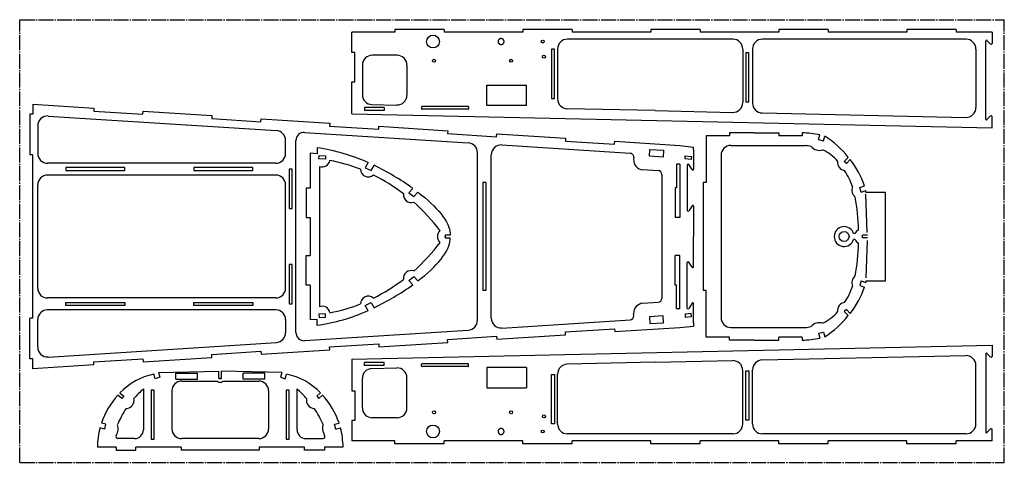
# Model space of a CAD drawing. Extents: x 3 to 1003, y 41 to 491.
import ezdxf

# ---------------------------------------------------------------- set-up
doc = ezdxf.new("R2010")
doc.units = 0
doc.header["$PDSIZE"] = -1
doc.linetypes.add('SLD-ОСЕВАЯ', pattern=[19.05, 15.24, -1.27, 1.27, -1.27])
doc.linetypes.add('SLD-СПЛОШНАЯ', pattern=[0])
doc.layers.get('0').update_dxf_attribs({"linetype": 'CONTINUOUS'})

msp = doc.modelspace()

# ---------------------------------------------------------------- linework, layer by layer
at = {"color": 7, "linetype": 'SLD-ОСЕВАЯ'}
for p, q in [((3, 40.8), (3, 490.8)), ((3, 490.8), (1003, 490.8)), ((1003, 40.8), (1003, 490.8)), ((3, 40.8), (1003, 40.8))]:
    msp.add_line(p, q, dxfattribs=at)
at = {"color": 7, "linetype": 'SLD-СПЛОШНАЯ'}
for p, q in [((384, 481), (384, 478)), ((434, 481), (384, 481)), ((434, 481), (434, 478)), ((514, 481), (514, 478)), ((564, 481), (514, 481)), ((564, 481), (564, 478)), ((644, 481), (644, 478)), ((694, 481), (644, 481)), ((694, 481), (694, 478)), ((774, 481), (774, 478)), ((824, 481), (774, 481)), ((824, 481), (824, 478)), ((954, 481), (904, 481)), ((904, 481), (904, 478)), ((954, 481), (954, 478)), ((340.4, 457.5), (340.4, 478)), ((384, 478), (340.4, 478)), ((514, 478), (434, 478)), ((648.6, 471), (559.3, 471)), ((644, 478), (564, 478)), ((727.3, 471), (648.6, 471)), ((774, 478), (694, 478)), ((964.1, 471), (757.3, 471)), ((904, 478), (824, 478)), ((990.5, 478), (954, 478)), ((990.5, 478), (990.5, 466.6)), ((543, 460.8), (543, 410.8)), ((546, 460.8), (543, 460.8)), ((546, 410.8), (546, 460.8)), ((549.3, 461), (549.3, 410.3)), ((737.3, 461), (737.3, 406.6)), ((747.3, 461), (747.3, 406)), ((974.1, 461), (974.1, 401.5)), ((984.1, 389.8), (984.1, 469.1)), ((985.4, 469.7), (989.1, 466)), ((343.4, 457.5), (340.4, 457.5)), ((343.4, 427.5), (343.4, 457.5)), ((386.3, 454.7), (361, 454.7)), ((740.5, 457.2), (740.5, 407.2)), ((743.5, 457.2), (740.5, 457.2)), ((743.5, 407.2), (743.5, 457.2)), ((351, 444.7), (351, 414.6)), ((396.3, 444.7), (396.3, 414.1)), ((340.4, 395.1), (340.4, 427.5)), ((340.4, 427.5), (343.4, 427.5)), ((477.4, 424.1), (517.7, 424.1)), ((477.4, 403.7), (477.4, 424.1)), ((517.7, 403.7), (517.7, 424.1)), ((543, 410.8), (546, 410.8)), ((16.4, 405), (16.4, 394.8)), ((16.4, 405), (78.4, 401)), ((78.4, 401), (78.2, 398)), ((373.1, 401.5), (353.1, 401.5)), ((353.1, 401.5), (353.1, 398.5)), ((360.7, 404.6), (386.1, 404.1)), ((373.1, 401.5), (373.1, 398.5)), ((411.2, 402.2), (411.2, 400.2)), ((458.4, 402.7), (411.7, 402.7)), ((458.9, 402.2), (458.9, 400.2)), ((517.7, 403.7), (477.4, 403.7)), ((648.4, 398.4), (559.1, 400.3)), ((740.5, 407.2), (743.5, 407.2)), ((13.3, 394.8), (13.3, 353.5)), ((16.4, 394.8), (13.3, 394.8)), ((32, 392.9), (263.7, 378.1)), ((78.2, 398), (128.1, 394.8)), ((128.1, 394.8), (128.3, 397.8)), ((128.3, 397.8), (198.2, 393.3)), ((198.2, 393.3), (198, 390.3)), ((198, 390.3), (247.9, 387.1)), ((247.9, 387.1), (248.1, 390.1)), ((248.1, 390.1), (317.9, 385.7)), ((340.4, 395.1), (990.5, 380.9)), ((373.1, 398.5), (353.1, 398.5)), ((458.4, 399.7), (411.7, 399.7)), ((648.4, 398.4), (727.1, 396.6)), ((757.1, 396), (963.8, 391.5)), ((985.4, 389.3), (989.1, 393)), ((990.5, 380.9), (990.5, 392.4)), ((21.3, 383), (21.3, 354.9)), ((317.9, 385.7), (317.7, 382.7)), ((317.7, 382.7), (367.6, 379.5)), ((367.6, 379.5), (367.8, 382.5)), ((367.8, 382.5), (437.7, 378)), ((292.2, 376.3), (458.6, 365.6)), ((437.7, 378), (437.5, 375)), ((437.5, 375), (487.4, 371.8)), ((487.4, 371.8), (487.6, 374.8)), ((487.6, 374.8), (557.4, 370.3)), ((557.4, 370.3), (557.2, 367.4)), ((724, 372.7), (700.3, 372.7)), ((700.3, 372.7), (700.3, 325.3)), ((749, 375.7), (724, 375.7)), ((724, 375.7), (724, 372.7)), ((749, 375.7), (774, 375.7)), ((774, 375.7), (774, 372.7)), ((797.6, 372.7), (774, 372.7)), ((814.4, 368.9), (815.7, 373.7)), ((819.3, 367.6), (820.6, 372.4)), ((273.1, 354.9), (273.1, 368.1)), ((283.5, 172.7), (283.5, 368.1)), ((305.2, 360.7), (305.2, 354.6)), ((492.6, 363.5), (622.9, 355.1)), ((557.2, 367.4), (607.1, 364.2)), ((607.1, 364.2), (607.3, 367.2)), ((607.3, 367.2), (673.3, 362.9)), ((673.3, 362.9), (687.4, 361.4)), ((687.4, 358.4), (687.4, 361.4)), ((725.3, 363), (800.6, 363)), ((814.4, 368.9), (819.3, 367.6)), ((16.4, 353.5), (13.3, 353.5)), ((16.4, 187.4), (16.4, 353.5)), ((298, 355.1), (298, 319.7)), ((305.2, 354.6), (298, 355.1)), ((306.9, 349.4), (307.1, 352.6)), ((307.1, 352.6), (313.7, 352.3)), ((313.7, 352.3), (313.5, 349)), ((467.9, 185.2), (467.9, 355.7)), ((481.9, 187.4), (481.9, 353.5)), ((626.6, 350.9), (626.5, 349)), ((642.6, 352), (643, 358.9)), ((656.6, 351.1), (642.6, 352)), ((643, 358.9), (657, 358.1)), ((657, 358.1), (656.6, 351.1)), ((678.7, 349.3), (679, 352.3)), ((679, 352.3), (685.4, 351.7)), ((685.4, 351.7), (685.1, 348.7)), ((687.4, 358.4), (687.4, 338.8)), ((715.3, 353), (715.3, 187.9)), ((840.5, 346.5), (844.4, 350.8)), ((263.1, 344.9), (31.3, 344.9)), ((109.8, 340.4), (49.8, 340.4)), ((49.8, 340.4), (49.8, 337.4)), ((109.8, 337.4), (109.8, 340.4)), ((239.8, 340.4), (179.8, 340.4)), ((179.8, 340.4), (179.8, 337.4)), ((239.8, 337.4), (239.8, 340.4)), ((313.5, 349), (306.9, 349.4)), ((307.4, 341.7), (307.4, 199)), ((356.8, 345.7), (353.9, 340.3)), ((353.9, 340.3), (360.1, 337.4)), ((360.1, 337.4), (363, 342.7)), ((670.2, 344.1), (670.2, 319.8)), ((673.3, 344.1), (670.2, 344.1)), ((673.3, 344.1), (673.3, 289.8)), ((685.1, 348.7), (678.7, 349.3)), ((681, 343.1), (681, 296.9)), ((686, 338.4), (682.5, 343.6)), ((842.6, 344.6), (840.5, 346.5)), ((846.6, 348.8), (842.6, 344.6)), ((263.1, 332.9), (31.3, 332.9)), ((49.8, 337.4), (109.8, 337.4)), ((179.8, 337.4), (239.8, 337.4)), ((276.6, 339), (276.6, 299)), ((279.6, 339), (276.6, 339)), ((279.6, 299), (279.6, 339)), ((635.8, 338.4), (651.4, 337.4)), ((655.2, 333.4), (655.2, 207.5)), ((21.3, 217.9), (21.3, 322.9)), ((273.1, 217.9), (273.1, 322.9)), ((476.4, 325.3), (473.4, 325.3)), ((473.4, 325.3), (473.4, 215.5)), ((476.4, 325.3), (476.4, 215.5)), ((700.3, 325.3), (697.3, 325.3)), ((697.3, 325.3), (697.3, 215.5)), ((856.1, 320.4), (860.9, 321.9)), ((857.5, 315.6), (856.1, 320.4)), ((298, 319.7), (294, 319.7)), ((294, 319.7), (294, 289.7)), ((402.2, 319.3), (398.1, 314.9)), ((398.1, 314.9), (403.2, 311)), ((403.2, 311), (407.4, 315.5)), ((668.7, 319.8), (668.7, 289.8)), ((670.2, 319.8), (668.7, 319.8)), ((857.5, 315.6), (862.3, 317.1)), ((862.4, 315.6), (862.3, 317.1)), ((862.4, 315.6), (882.3, 315.6)), ((863.8, 274.6), (862.4, 313.5)), ((882.3, 225.2), (882.3, 315.6)), ((686, 301.7), (682.5, 296.5)), ((687.4, 301.3), (687.4, 270.4)), ((276.6, 299), (279.6, 299)), ((294, 289.7), (298, 289.7)), ((298, 289.7), (298, 251)), ((673.3, 289.8), (668.7, 289.8)), ((440.2, 271.9), (435.2, 271.9)), ((435.2, 271.9), (435.2, 268.8)), ((687.4, 239.6), (687.4, 270.4)), ((851.6, 273.6), (849.9, 273.3)), ((858.9, 268.9), (858.9, 271.9)), ((863.9, 271.9), (858.9, 271.9)), ((440.2, 268.8), (435.2, 268.8)), ((851.6, 267.3), (849.9, 267.5)), ((863.9, 268.9), (858.9, 268.9)), ((863.8, 266.4), (862.5, 228.3)), ((294, 251), (298, 251)), ((294, 221), (294, 251)), ((668.7, 221.1), (668.7, 251.1)), ((673.3, 251.1), (668.7, 251.1)), ((673.3, 196.8), (673.3, 251.1)), ((276.6, 241.8), (276.6, 201.8)), ((279.6, 241.8), (276.6, 241.8)), ((279.6, 201.8), (279.6, 241.8)), ((681, 197.7), (681, 243.9)), ((686, 239.2), (682.5, 244.4)), ((298, 221), (294, 221)), ((298, 221), (298, 185.6)), ((398.1, 225.8), (403.2, 229.7)), ((402.2, 221.4), (398.1, 225.8)), ((403.2, 229.7), (407.4, 225.2)), ((670.2, 221.1), (668.7, 221.1)), ((670.2, 196.8), (670.2, 221.1)), ((857.5, 225.3), (856.1, 220.5)), ((856.1, 220.5), (860.9, 219)), ((857.5, 225.3), (862.3, 223.8)), ((862.4, 225.2), (862.3, 223.8)), ((862.4, 225.2), (882.3, 225.2)), ((476.4, 215.5), (473.4, 215.5)), ((700.3, 215.5), (697.3, 215.5)), ((700.3, 168.1), (700.3, 215.5)), ((263.1, 207.9), (31.3, 207.9)), ((49.8, 200.4), (49.8, 203.4)), ((49.8, 203.4), (109.8, 203.4)), ((109.8, 200.4), (49.8, 200.4)), ((109.8, 203.4), (109.8, 200.4)), ((179.8, 203.4), (239.8, 203.4)), ((179.8, 200.4), (179.8, 203.4)), ((239.8, 200.4), (179.8, 200.4)), ((239.8, 203.4), (239.8, 200.4)), ((276.6, 201.8), (279.6, 201.8)), ((353.9, 200.4), (360.1, 203.3)), ((356.8, 195), (353.9, 200.4)), ((360.1, 203.3), (363, 198)), ((635.8, 202.5), (651.4, 203.5)), ((686, 202.5), (682.5, 197.3)), ((687.4, 182.5), (687.4, 202.1)), ((263.1, 195.9), (31.3, 195.9)), ((313.5, 191.7), (306.9, 191.3)), ((306.9, 191.3), (307.1, 188.1)), ((313.7, 188.4), (313.5, 191.7)), ((626.6, 190), (626.5, 191.9)), ((673.3, 196.8), (670.2, 196.8)), ((685.1, 192.2), (678.7, 191.5)), ((678.7, 191.5), (679, 188.5)), ((685.4, 189.2), (685.1, 192.2)), ((842.6, 196.3), (840.5, 194.3)), ((840.5, 194.3), (844.4, 190.1)), ((846.6, 192.1), (842.6, 196.3)), ((16.4, 187.4), (13.3, 187.4)), ((13.3, 146), (13.3, 187.4)), ((21.3, 157.9), (21.3, 185.9)), ((273.1, 185.9), (273.1, 172.7)), ((305.2, 186.1), (298, 185.6)), ((305.2, 180), (305.2, 186.1)), ((307.1, 188.1), (313.7, 188.4)), ((492.6, 177.4), (622.9, 185.7)), ((656.6, 189.8), (642.6, 188.9)), ((642.6, 188.9), (643, 181.9)), ((643, 181.9), (657, 182.8)), ((657, 182.8), (656.6, 189.8)), ((679, 188.5), (685.4, 189.2)), ((687.4, 182.5), (687.4, 179.4)), ((292.2, 164.6), (458.6, 175.2)), ((487.6, 166), (557.4, 170.5)), ((557.2, 173.5), (607.1, 176.7)), ((557.4, 170.5), (557.2, 173.5)), ((607.1, 176.7), (607.3, 173.7)), ((607.3, 173.7), (673.3, 177.9)), ((673.3, 177.9), (687.4, 179.4)), ((725.3, 177.9), (800.6, 177.9)), ((814.4, 172), (819.3, 173.3)), ((814.4, 172), (815.7, 167.2)), ((819.3, 173.3), (820.6, 168.5)), ((32, 147.9), (263.7, 162.7)), ((317.7, 158.2), (367.6, 161.4)), ((367.6, 161.4), (367.8, 158.4)), ((367.8, 158.4), (437.7, 162.8)), ((437.5, 165.8), (487.4, 169)), ((437.7, 162.8), (437.5, 165.8)), ((487.4, 169), (487.6, 166)), ((724, 168.1), (700.3, 168.1)), ((724, 165.1), (724, 168.1)), ((749, 165.1), (724, 165.1)), ((749, 165.1), (774, 165.1)), ((774, 165.1), (774, 168.1)), ((797.6, 168.1), (774, 168.1)), ((198, 150.5), (247.9, 153.7)), ((198.2, 147.5), (198, 150.5)), ((247.9, 153.7), (248.1, 150.7)), ((248.1, 150.7), (317.9, 155.2)), ((317.9, 155.2), (317.7, 158.2)), ((340.4, 145.8), (990.5, 159.9)), ((984.1, 151), (984.1, 71.7)), ((985.4, 151.6), (989.1, 147.9)), ((990.5, 159.9), (990.5, 148.5)), ((16.4, 146), (13.3, 146)), ((16.4, 135.9), (16.4, 146)), ((78.2, 142.9), (128.1, 146)), ((78.4, 139.9), (78.2, 142.9)), ((128.1, 146), (128.3, 143.1)), ((128.3, 143.1), (198.2, 147.5)), ((340.4, 145.8), (340.4, 113.4)), ((353.1, 139.3), (353.1, 142.3)), ((373.1, 142.3), (353.1, 142.3)), ((373.1, 139.3), (373.1, 142.3)), ((411.2, 138.6), (411.2, 140.6)), ((458.4, 141.1), (411.7, 141.1)), ((458.9, 138.6), (458.9, 140.6)), ((648.4, 142.5), (559.1, 140.6)), ((648.4, 142.5), (727.1, 144.2)), ((757.1, 144.9), (963.8, 149.4)), ((78.4, 139.9), (16.4, 135.9)), ((140.6, 125.8), (139.2, 130.6)), ((144, 132.1), (205.1, 133.6)), ((144, 132.1), (145.4, 127.3)), ((161.5, 131.4), (183.5, 131.4)), ((161.5, 125.4), (161.5, 131.4)), ((183.5, 125.4), (183.5, 131.4)), ((205.1, 126.1), (205.1, 133.6)), ((269.3, 132.1), (208.1, 133.6)), ((208.1, 126.1), (208.1, 133.6)), ((251.8, 131.4), (229.8, 131.4)), ((229.8, 125.4), (229.8, 131.4)), ((251.8, 125.4), (251.8, 131.4)), ((269.3, 132.1), (267.9, 127.3)), ((272.6, 125.8), (274.1, 130.6)), ((373.1, 139.3), (353.1, 139.3)), ((360.7, 136.2), (386.1, 136.8)), ((458.4, 138.1), (411.7, 138.1)), ((517.7, 137.2), (477.4, 137.2)), ((477.4, 137.2), (477.4, 116.7)), ((517.7, 137.2), (517.7, 116.7)), ((543, 130), (546, 130)), ((543, 80), (543, 130)), ((546, 130), (546, 80)), ((549.3, 79.8), (549.3, 130.6)), ((737.3, 79.8), (737.3, 134.2)), ((740.5, 133.7), (743.5, 133.7)), ((740.5, 83.7), (740.5, 133.7)), ((743.5, 133.7), (743.5, 83.7)), ((747.3, 79.8), (747.3, 134.9)), ((974.1, 79.8), (974.1, 139.4)), ((145.4, 127.3), (140.6, 125.8)), ((161.5, 125.4), (183.5, 125.4)), ((167.5, 123.4), (203.7, 123.4)), ((205.1, 126.1), (208.1, 126.1)), ((209.5, 123.4), (245.8, 123.4)), ((251.8, 125.4), (229.8, 125.4)), ((267.9, 127.3), (272.6, 125.8)), ((351, 96.2), (351, 126.2)), ((396.3, 96.2), (396.3, 126.8)), ((104.7, 111.5), (108.6, 108)), ((128.7, 115.5), (128.7, 74)), ((136.6, 114.3), (136.6, 64.3)), ((139.6, 114.3), (136.6, 114.3)), ((139.6, 64.3), (139.6, 114.3)), ((157.5, 113.4), (157.5, 75)), ((255.8, 113.4), (255.8, 75)), ((276.6, 114.3), (273.6, 114.3)), ((273.6, 114.3), (273.6, 64.3)), ((276.6, 64.3), (276.6, 114.3)), ((284.6, 115.5), (284.6, 74)), ((308.6, 111.5), (304.7, 108)), ((340.4, 113.4), (343.4, 113.4)), ((343.4, 113.4), (343.4, 83.4)), ((477.4, 116.7), (517.7, 116.7)), ((106.6, 105.7), (102.6, 109.2)), ((108.6, 108), (106.6, 105.7)), ((304.7, 108), (306.7, 105.7)), ((306.7, 105.7), (310.6, 109.2)), ((90.6, 79.6), (86, 80.8)), ((322.7, 79.6), (327.3, 80.8)), ((343.4, 83.4), (340.4, 83.4)), ((340.4, 83.4), (340.4, 62.8)), ((386.3, 86.2), (361, 86.2)), ((546, 80), (543, 80)), ((743.5, 83.7), (740.5, 83.7)), ((89.3, 74.7), (84.5, 76)), ((89.3, 74.7), (90.6, 79.6)), ((324, 74.7), (322.7, 79.6)), ((324, 74.7), (328.7, 76)), ((985.4, 71.2), (989.1, 74.9)), ((990.5, 62.8), (990.5, 74.3)), ((119.7, 65), (102.6, 65)), ((136.6, 64.3), (139.6, 64.3)), ((245.8, 65), (167.5, 65)), ((273.6, 64.3), (276.6, 64.3)), ((293.6, 65), (311, 65)), ((384, 62.8), (340.4, 62.8)), ((384, 59.8), (384, 62.8)), ((514, 62.8), (434, 62.8)), ((434, 59.8), (434, 62.8)), ((514, 59.8), (514, 62.8)), ((648.6, 69.8), (559.3, 69.8)), ((644, 62.8), (564, 62.8)), ((564, 59.8), (564, 62.8)), ((644, 59.8), (644, 62.8)), ((727.3, 69.8), (648.6, 69.8)), ((774, 62.8), (694, 62.8)), ((694, 59.8), (694, 62.8)), ((964.1, 69.8), (757.3, 69.8)), ((774, 59.8), (774, 62.8)), ((904, 62.8), (824, 62.8)), ((824, 59.8), (824, 62.8)), ((904, 59.8), (904, 62.8)), ((954, 59.8), (954, 62.8)), ((990.5, 62.8), (954, 62.8)), ((101, 56.3), (82, 56.3)), ((101, 56.3), (101, 53.3)), ((101, 53.3), (121, 53.3)), ((167, 56.3), (121, 56.3)), ((121, 53.3), (121, 56.3)), ((167, 56.3), (167, 53.3)), ((246.3, 53.3), (167, 53.3)), ((246.3, 56.3), (246.3, 53.3)), ((292.3, 56.3), (246.3, 56.3)), ((292.3, 53.3), (292.3, 56.3)), ((312.7, 53.3), (292.3, 53.3)), ((331.3, 56.3), (312.7, 56.3)), ((312.7, 56.3), (312.7, 53.3)), ((434, 59.8), (384, 59.8)), ((564, 59.8), (514, 59.8)), ((694, 59.8), (644, 59.8)), ((824, 59.8), (774, 59.8)), ((954, 59.8), (904, 59.8))]:
    msp.add_line(p, q, dxfattribs=at)
for points in [[(489, 467.7), (489, 467.7), (489.1, 467.6), (489.1, 467.5), (489.1, 467.4), (489.2, 467.4), (489.2, 467.3), (489.2, 467.2), (489.3, 467.2), (489.3, 467.1), (489.3, 467), (489.4, 467), (489.4, 466.9), (489.5, 466.8), (489.5, 466.8), (489.6, 466.7), (489.6, 466.6), (489.7, 466.6), (489.7, 466.5), (489.8, 466.5), (489.8, 466.4), (489.9, 466.4), (490, 466.3), (490, 466.3), (490.1, 466.2), (490.2, 466.2), (490.2, 466.1), (490.3, 466.1), (490.3, 466), (490.4, 466), (490.5, 466), (490.6, 465.9), (490.6, 465.9), (490.7, 465.9), (490.8, 465.8), (490.8, 465.8), (490.9, 465.8), (491, 465.7), (491.1, 465.7), (491.1, 465.7), (491.2, 465.7), (491.3, 465.7), (491.4, 465.7), (491.5, 465.6), (491.5, 465.6), (491.6, 465.6), (491.7, 465.6), (491.8, 465.6), (491.8, 465.6), (491.9, 465.6), (492, 465.6), (492.1, 465.6), (492.2, 465.6), (492.2, 465.6), (492.3, 465.6), (492.4, 465.6), (492.5, 465.7), (492.6, 465.7), (492.6, 465.7), (492.7, 465.7), (492.8, 465.7), (492.9, 465.8), (492.9, 465.8), (493, 465.8), (493.1, 465.8), (493.2, 465.9), (493.2, 465.9), (493.3, 465.9), (493.4, 466), (493.4, 466), (493.5, 466.1), (493.6, 466.1), (493.6, 466.1), (493.7, 466.2), (493.8, 466.2), (493.8, 466.3), (493.9, 466.3), (493.9, 466.4), (494, 466.4), (494.1, 466.5), (494.1, 466.6), (494.2, 466.6), (494.2, 466.7), (494.3, 466.7), (494.3, 466.8), (494.4, 466.9), (494.4, 466.9), (494.4, 467), (494.5, 467.1), (494.5, 467.1), (494.6, 467.2), (494.6, 467.3), (494.6, 467.3), (494.7, 467.4), (494.7, 467.5), (494.7, 467.6), (494.8, 467.6), (494.8, 467.7), (494.8, 467.8), (494.8, 467.9), (494.8, 467.9), (494.9, 468), (494.9, 468.1), (494.9, 468.2), (494.9, 468.2), (494.9, 468.3), (494.9, 468.4), (494.9, 468.5), (494.9, 468.6), (494.9, 468.6), (494.9, 468.7), (494.9, 468.8), (494.9, 468.9), (494.9, 468.9), (494.9, 469), (494.9, 469.1), (494.9, 469.2), (494.8, 469.3), (494.8, 469.3), (494.8, 469.4), (494.8, 469.5), (494.8, 469.6), (494.7, 469.6), (494.7, 469.7), (494.7, 469.8), (494.6, 469.9), (494.6, 469.9), (494.6, 470), (494.5, 470.1), (494.5, 470.1), (494.5, 470.2), (494.4, 470.3), (494.4, 470.3), (494.3, 470.4), (494.3, 470.5), (494.2, 470.5), (494.2, 470.6), (494.1, 470.6), (494.1, 470.7), (494, 470.7), (494, 470.8), (493.9, 470.9), (493.8, 470.9), (493.8, 471), (493.7, 471), (493.7, 471), (493.6, 471.1), (493.5, 471.1), (493.5, 471.2), (493.4, 471.2), (493.3, 471.3), (493.2, 471.3), (493.2, 471.3), (493.1, 471.4), (493, 471.4), (493, 471.4), (492.9, 471.4), (492.8, 471.5), (492.7, 471.5), (492.7, 471.5), (492.6, 471.5), (492.5, 471.5), (492.4, 471.6), (492.3, 471.6), (492.3, 471.6), (492.2, 471.6), (492.1, 471.6), (492, 471.6), (492, 471.6), (491.9, 471.6), (491.8, 471.6), (491.7, 471.6), (491.6, 471.6), (491.6, 471.6), (491.5, 471.6), (491.4, 471.6), (491.3, 471.6), (491.2, 471.5), (491.2, 471.5), (491.1, 471.5), (491, 471.5), (490.9, 471.5), (490.9, 471.4), (490.8, 471.4), (490.7, 471.4), (490.7, 471.3), (490.6, 471.3), (490.5, 471.3), (490.4, 471.2), (490.4, 471.2), (490.3, 471.2), (490.2, 471.1), (490.2, 471.1), (490.1, 471), (490, 471), (490, 470.9), (489.9, 470.9), (489.9, 470.8), (489.8, 470.8), (489.8, 470.7), (489.7, 470.7), (489.6, 470.6), (489.6, 470.5), (489.5, 470.5), (489.5, 470.4), (489.4, 470.3), (489.4, 470.3), (489.4, 470.2), (489.3, 470.2), (489.3, 470.1), (489.2, 470), (489.2, 469.9), (489.2, 469.9), (489.1, 469.8), (489.1, 469.7), (489.1, 469.7), (489, 469.6), (489, 469.5), (489, 469.4), (489, 469.4), (489, 469.3), (488.9, 469.2), (488.9, 469.1), (488.9, 469.1), (488.9, 469), (488.9, 468.9), (488.9, 468.8), (488.9, 468.7), (488.9, 468.7), (488.9, 468.6), (488.9, 468.5), (488.9, 468.4), (488.9, 468.3), (488.9, 468.3), (488.9, 468.2), (488.9, 468.1), (488.9, 468), (489, 468), (489, 467.9), (489, 467.8)], [(489, 71.4), (489, 71.3), (489.1, 71.2), (489.1, 71.1), (489.1, 71.1), (489.2, 71), (489.2, 70.9), (489.2, 70.9), (489.3, 70.8), (489.3, 70.7), (489.3, 70.7), (489.4, 70.6), (489.4, 70.5), (489.5, 70.5), (489.5, 70.4), (489.6, 70.3), (489.6, 70.3), (489.7, 70.2), (489.7, 70.2), (489.8, 70.1), (489.8, 70.1), (489.9, 70), (490, 69.9), (490, 69.9), (490.1, 69.9), (490.2, 69.8), (490.2, 69.8), (490.3, 69.7), (490.3, 69.7), (490.4, 69.6), (490.5, 69.6), (490.6, 69.6), (490.6, 69.5), (490.7, 69.5), (490.8, 69.5), (490.8, 69.4), (490.9, 69.4), (491, 69.4), (491.1, 69.4), (491.1, 69.3), (491.2, 69.3), (491.3, 69.3), (491.4, 69.3), (491.5, 69.3), (491.5, 69.3), (491.6, 69.3), (491.7, 69.3), (491.8, 69.2), (491.8, 69.2), (491.9, 69.2), (492, 69.2), (492.1, 69.3), (492.2, 69.3), (492.2, 69.3), (492.3, 69.3), (492.4, 69.3), (492.5, 69.3), (492.6, 69.3), (492.6, 69.3), (492.7, 69.4), (492.8, 69.4), (492.9, 69.4), (492.9, 69.4), (493, 69.5), (493.1, 69.5), (493.2, 69.5), (493.2, 69.5), (493.3, 69.6), (493.4, 69.6), (493.4, 69.7), (493.5, 69.7), (493.6, 69.7), (493.6, 69.8), (493.7, 69.8), (493.8, 69.9), (493.8, 69.9), (493.9, 70), (493.9, 70), (494, 70.1), (494.1, 70.1), (494.1, 70.2), (494.2, 70.3), (494.2, 70.3), (494.3, 70.4), (494.3, 70.4), (494.4, 70.5), (494.4, 70.6), (494.4, 70.6), (494.5, 70.7), (494.5, 70.8), (494.6, 70.8), (494.6, 70.9), (494.6, 71), (494.7, 71.1), (494.7, 71.1), (494.7, 71.2), (494.8, 71.3), (494.8, 71.3), (494.8, 71.4), (494.8, 71.5), (494.8, 71.6), (494.9, 71.6), (494.9, 71.7), (494.9, 71.8), (494.9, 71.9), (494.9, 72), (494.9, 72), (494.9, 72.1), (494.9, 72.2), (494.9, 72.3), (494.9, 72.4), (494.9, 72.4), (494.9, 72.5), (494.9, 72.6), (494.9, 72.7), (494.9, 72.7), (494.9, 72.8), (494.8, 72.9), (494.8, 73), (494.8, 73), (494.8, 73.1), (494.8, 73.2), (494.7, 73.3), (494.7, 73.3), (494.7, 73.4), (494.6, 73.5), (494.6, 73.6), (494.6, 73.6), (494.5, 73.7), (494.5, 73.8), (494.5, 73.8), (494.4, 73.9), (494.4, 74), (494.3, 74), (494.3, 74.1), (494.2, 74.2), (494.2, 74.2), (494.1, 74.3), (494.1, 74.3), (494, 74.4), (494, 74.4), (493.9, 74.5), (493.8, 74.5), (493.8, 74.6), (493.7, 74.6), (493.7, 74.7), (493.6, 74.7), (493.5, 74.8), (493.5, 74.8), (493.4, 74.9), (493.3, 74.9), (493.2, 74.9), (493.2, 75), (493.1, 75), (493, 75), (493, 75.1), (492.9, 75.1), (492.8, 75.1), (492.7, 75.1), (492.7, 75.2), (492.6, 75.2), (492.5, 75.2), (492.4, 75.2), (492.3, 75.2), (492.3, 75.2), (492.2, 75.2), (492.1, 75.2), (492, 75.2), (492, 75.2), (491.9, 75.2), (491.8, 75.2), (491.7, 75.2), (491.6, 75.2), (491.6, 75.2), (491.5, 75.2), (491.4, 75.2), (491.3, 75.2), (491.2, 75.2), (491.2, 75.2), (491.1, 75.1), (491, 75.1), (490.9, 75.1), (490.9, 75.1), (490.8, 75), (490.7, 75), (490.7, 75), (490.6, 74.9), (490.5, 74.9), (490.4, 74.9), (490.4, 74.8), (490.3, 74.8), (490.2, 74.7), (490.2, 74.7), (490.1, 74.7), (490, 74.6), (490, 74.6), (489.9, 74.5), (489.9, 74.5), (489.8, 74.4), (489.8, 74.3), (489.7, 74.3), (489.6, 74.2), (489.6, 74.2), (489.5, 74.1), (489.5, 74.1), (489.4, 74), (489.4, 73.9), (489.4, 73.9), (489.3, 73.8), (489.3, 73.7), (489.2, 73.7), (489.2, 73.6), (489.2, 73.5), (489.1, 73.4), (489.1, 73.4), (489.1, 73.3), (489, 73.2), (489, 73.1), (489, 73.1), (489, 73), (489, 72.9), (488.9, 72.8), (488.9, 72.8), (488.9, 72.7), (488.9, 72.6), (488.9, 72.5), (488.9, 72.5), (488.9, 72.4), (488.9, 72.3), (488.9, 72.2), (488.9, 72.1), (488.9, 72.1), (488.9, 72), (488.9, 71.9), (488.9, 71.8), (488.9, 71.8), (488.9, 71.7), (489, 71.6), (489, 71.5), (489, 71.4)]]:
    msp.add_lwpolyline(points, close=True, dxfattribs=at)
for points in [[(407.4, 315.5), (410.9, 312.7), (414.3, 310), (417.5, 307.2), (420.6, 304.4), (423.5, 301.6), (426.1, 298.9), (428.6, 296.1), (430.9, 293.4), (432.9, 290.6), (434.7, 287.9), (436.3, 285.2), (437.7, 282.5), (438.7, 279.9), (439.4, 277.8), (439.9, 275.8), (440.1, 273.8), (440.2, 271.9)], [(407.4, 225.2), (410.9, 228), (414.3, 230.7), (417.5, 233.5), (420.6, 236.3), (423.5, 239.1), (426.1, 241.8), (428.6, 244.6), (430.9, 247.3), (432.9, 250.1), (434.7, 252.8), (436.3, 255.5), (437.7, 258.2), (438.7, 260.8), (439.4, 262.9), (439.9, 264.9), (440.1, 266.9), (440.2, 268.8)]]:
    msp.add_lwpolyline(points, dxfattribs=at)
for centre, radius in [((422.7, 468.6), 6.5), ((534.2, 468.6), 1.5), ((423.8, 449.1), 1.5), ((502.1, 449.1), 1.5), ((535.4, 453.2), 1.5), ((840.3, 270.4), 5), ((423.8, 91.7), 1.5), ((502.1, 91.7), 1.5), ((535.4, 87.6), 1.5), ((422.7, 72.2), 6.5), ((534.2, 72.2), 1.5)]:
    msp.add_circle(centre, radius, dxfattribs=at)
for centre, radius, start, end in [((559.3, 461), 10, 90, 180), ((727.3, 461), 10, 0, 90), ((757.3, 461), 10, 90, 180), ((964.1, 461), 10, 0, 90), ((984.9, 469.1), 0.8, 45, 180), ((989.7, 466.6), 0.8, 225, 0), ((361, 444.7), 10, 90, 180), ((386.3, 444.7), 10, 0, 90), ((361, 414.6), 10, 180, 268.7531), ((386.3, 414.1), 10, 268.7531, 0), ((559.3, 410.3), 10, 180, 268.7531), ((411.7, 402.2), 0.5, 90, 180), ((411.7, 400.2), 0.5, 180, 270), ((458.4, 402.2), 0.5, 0, 90), ((458.4, 400.2), 0.5, 270, 0), ((727.3, 406.6), 10, 268.7531, 360), ((757.3, 406), 10, 180, 268.7531), ((964.1, 401.5), 10, 268.7531, 0), ((31.3, 383), 10, 86.3391, 180.0203), ((989.7, 392.4), 0.8, 0, 135), ((984.9, 389.8), 0.8, 180, 315), ((263.1, 368.1), 10, 360, 86.3391), ((291.7, 368.1), 8.21, 86.3391, 180), ((834.4, 374.3), 36.8, 177.4531, 182.4321), ((792.2, 256.5), 119.5, 78.6724, 87.4035), ((776.8, 300.1), 84.5, 36.8633, 58.8157), ((277.1, 167.6), 195, 65.88, 81.7134), ((457.9, 355.7), 10, 0, 86.3391), ((491.9, 353.5), 10, 86.3391, 180), ((725.3, 353), 10, 90, 180), ((794.3, 306.2), 57.1, 77.3643, 83.6352), ((815.1, 368.7), 10.7, 219.2361, 288.1803), ((31.3, 354.9), 10, 180.0203, 270), ((263.1, 354.9), 10, 270, 360), ((622.6, 351.1), 4, 356.3391, 86.3391), ((800.4, 318.7), 43.7, 40.3772, 65.6579), ((310.2, 349.2), 7.96, 249.4356, 349.0553), ((287.6, 183.1), 167.4, 68.4965, 79.5371), ((235.6, 84.6), 287.9, 54.6464, 63.7425), ((636.5, 348.3), 10, 176.3391, 266.3391), ((681.8, 343.1), 0.8, 33.5336, 180), ((841.6, 345.6), 8, 169.4951, 264.4429), ((769.1, 290.3), 97.1, 18.9914, 37.0534), ((31.3, 322.9), 10, 90, 180.0203), ((263.1, 322.9), 10, 360, 90), ((357, 338.9), 8, 180.2383, 311.9724), ((280.4, 167.2), 184.8, 52.5725, 63.6844), ((651.2, 333.4), 4, 0, 86.3391), ((686.6, 338.8), 0.8, 213.5336, 0), ((777.9, 297.1), 74.8, 18.5179, 32.7727), ((857, 317.5), 8.79, 157.3118, 231.6944), ((400.6, 312.9), 8, 172.3639, 288.7554), ((641.5, 272.4), 213.5, 1.3144, 10.2929), ((277.7, 163.4), 189.5, 36.563, 48.5126), ((686.6, 301.3), 0.8, 0, 146.4664), ((681.8, 296.9), 0.8, 180, 326.4664), ((840.3, 270.4), 10.1, 16.6983, 343.3017), ((435.2, 270.4), 8, 131.9327, 228.0673), ((858.9, 270.4), 8, 120.3487, 157.0142), ((277.7, 377.3), 189.5, 311.4874, 323.437), ((641.5, 268.4), 213.5, 349.7071, 358.6856), ((858.9, 270.4), 8, 202.9858, 239.6513), ((681.8, 243.9), 0.8, 33.5336, 180), ((400.6, 227.8), 8, 71.2446, 187.6361), ((686.6, 239.6), 0.8, 213.5336, 0), ((857, 223.4), 8.79, 128.3056, 202.6882), ((280.4, 373.5), 184.8, 296.3156, 307.4275), ((235.6, 456.1), 287.9, 296.2575, 305.3536), ((31.3, 217.9), 10, 179.9797, 270), ((263.1, 217.9), 10, 270, 360), ((777.9, 243.7), 74.8, 327.2273, 341.4821), ((769.1, 250.6), 97.1, 322.9466, 341.0086), ((287.6, 357.6), 167.4, 280.4629, 291.5035), ((357, 201.8), 8, 48.0276, 179.7617), ((636.5, 192.5), 10, 93.6609, 183.6609), ((651.2, 207.5), 4, 273.6609, 0), ((686.6, 202.1), 0.8, 0, 146.4664), ((841.6, 195.3), 8, 95.5571, 190.5049), ((31.3, 185.9), 10, 90, 179.9797), ((263.1, 185.9), 10, 360, 90), ((277.1, 373.1), 195, 278.2866, 294.12), ((310.2, 191.5), 7.96, 10.9447, 110.5644), ((681.8, 197.7), 0.8, 180, 326.4664), ((800.4, 222.2), 43.7, 294.3421, 319.6228), ((776.8, 240.8), 84.5, 301.1843, 323.1367), ((457.9, 185.2), 10, 273.6609, 0), ((491.9, 187.4), 10, 180, 273.6609), ((622.6, 189.7), 4, 273.6609, 3.6609), ((725.3, 187.9), 10, 180, 270), ((815.1, 172.1), 10.7, 71.8197, 140.7639), ((263.1, 172.7), 10, 273.6609, 360), ((291.7, 172.7), 8.21, 180, 273.6609), ((794.3, 234.6), 57.1, 276.3648, 282.6357), ((834.4, 166.6), 36.8, 177.5679, 182.5469), ((792.2, 284.3), 119.5, 272.5965, 281.3276), ((31.3, 157.9), 10, 179.9797, 273.6609), ((984.9, 151), 0.8, 45, 180), ((411.7, 140.6), 0.5, 90, 180), ((458.4, 140.6), 0.5, 0, 90), ((559.3, 130.6), 10, 91.2469, 180), ((727.3, 134.2), 10, 0, 91.2469), ((757.3, 134.9), 10, 91.2469, 180), ((964.1, 139.4), 10, 0, 91.2469), ((989.7, 148.5), 0.8, 225, 0), ((153.3, 64.3), 67.7, 102.0479, 135.9203), ((260, 64.3), 67.7, 44.0797, 77.9521), ((361, 126.2), 10, 91.2469, 180), ((386.3, 126.8), 10, 0, 91.2469), ((411.7, 138.6), 0.5, 180, 270), ((458.4, 138.6), 0.5, 270, 0), ((167.5, 113.4), 10, 90, 180), ((206.6, 126.1), 3.98, 223.1506, 316.8494), ((245.8, 113.4), 10, 360, 90), ((198.4, 36.4), 105.4, 131.387, 138.991), ((214.9, 36.4), 105.4, 41.009, 48.613), ((164.3, 54), 82.8, 138.1204, 161.0761), ((111.1, 103.7), 8, 271.1882, 13.9727), ((302.2, 103.7), 8, 166.0273, 268.8118), ((249, 54), 82.8, 18.9239, 41.8796), ((195.7, 39.1), 101.7, 146.1974, 156.8069), ((217.6, 39.1), 101.7, 23.1931, 33.8026), ((361, 96.2), 10, 180, 270), ((386.3, 96.2), 10, 270, 0), ((162.3, 55.8), 80.4, 165.4389, 179.6267), ((92.1, 74.7), 11, 323.5277, 23.4451), ((119.7, 74), 8.96, 270, 0), ((167.5, 75), 10, 180, 270), ((245.8, 75), 10, 270, 360), ((293.6, 74), 8.96, 180, 270), ((323.8, 75.5), 13.3, 163.9161, 213.5829), ((251, 55.8), 80.4, 0.3733, 14.5611), ((559.3, 79.8), 10, 180, 270), ((727.3, 79.8), 10, 270, 0), ((757.3, 79.8), 10, 180, 270), ((964.1, 79.8), 10, 270, 0), ((984.9, 71.7), 0.8, 180, 315), ((989.7, 74.3), 0.8, 0, 135), ((102.6, 67), 2, 143.5277, 270), ((311, 67), 2, 270, 33.5829)]:
    msp.add_arc(centre, radius, start, end, dxfattribs=at)
for p in [(435.2, 270.4), (206.6, 126.1)]:
    msp.add_point(p, dxfattribs=at)

doc.saveas('drawing.dxf')
